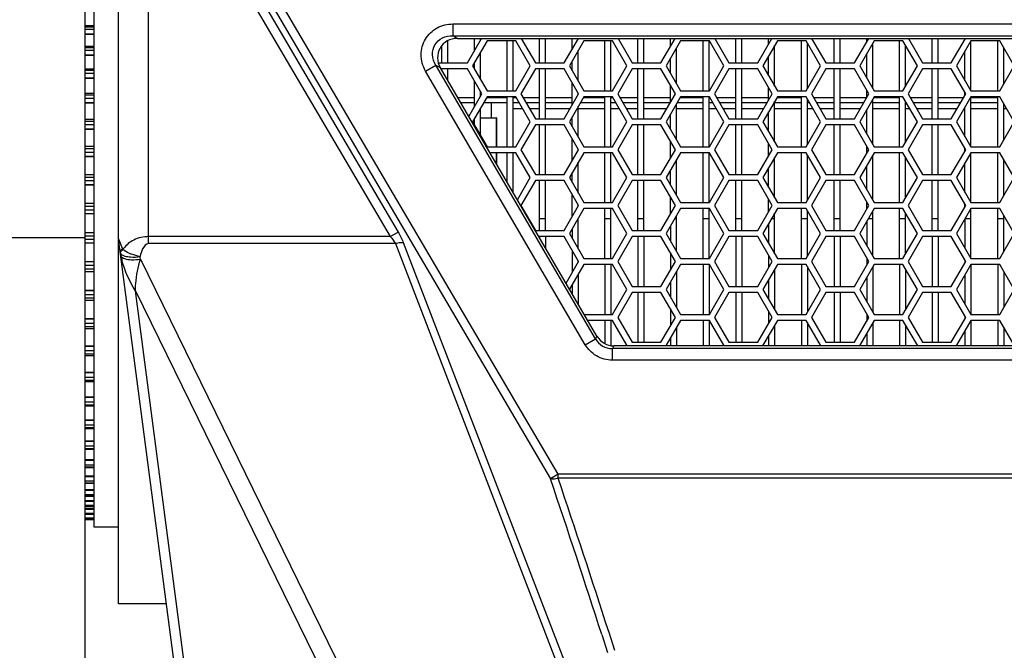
# Model space of a CAD drawing. Header units: millimetres. Extents: x 0 to 420, y 0 to 297.
# Tile 20 of 140: x 66 to 86, y 220 to 233. Entities that reach past the tile are written whole.
import ezdxf

# ---------------------------------------------------------------- set-up
doc = ezdxf.new("R2010")
doc.units = ezdxf.units.MM
doc.header["$LTSCALE"] = 23.1
doc.layers.get('0').update_dxf_attribs({"linetype": 'CONTINUOUS'})
doc.layers.add('02___PRT_ALL_AXES', color=7, linetype='CONTINUOUS')
doc.layers.add('DIM_PILOTEES', color=7, linetype='CONTINUOUS')
doc.styles.get("Standard").update_dxf_attribs({"font": 'txt', "width": 0.7})
doc.dimstyles.new('DIMSTYLE_1', dxfattribs={"dimtxt": 2.5, "dimasz": 3.5, "dimexe": 2, "dimexo": 0, "dimtad": 1, "dimdec": 0, "dimlfac": 5, "dimdsep": 46, "dimtxsty": 'Standard', "dimblk": '_FILLED', "dimblk1": '_FILLED', "dimblk2": '_FILLED', "dimcen": 0.09, "dimazin": 2, "dimtp": 0.8, "dimtm": 0.8, "dimtfac": 1, "dimtdec": 0, "dimtofl": 0, "dimtmove": 0, "dimatfit": 3, "dimldrblk": '_FILLED', "dimfxl": 0, "dimtolj": 1, "dimarcsym": 0})
doc.dimstyles.new('DIMSTYLE_2', dxfattribs={"dimtxt": 2.5, "dimasz": 3.5, "dimexe": 2, "dimexo": 0, "dimtad": 1, "dimlfac": 5, "dimdsep": 46, "dimtxsty": 'Standard', "dimblk": '_FILLED', "dimblk1": '_FILLED', "dimblk2": '_FILLED', "dimcen": 0.09, "dimazin": 2, "dimtp": 0.5, "dimtm": 0.5, "dimtfac": 1, "dimtofl": 0, "dimtmove": 0, "dimatfit": 3, "dimldrblk": '_FILLED', "dimfxl": 0, "dimtolj": 1, "dimarcsym": 0})

# ---------------------------------------------------------------- blocks, each defined once
blk = doc.blocks.new('_FILLED')
at = {"color": 0, "linetype": 'ByBlock'}
blk.add_solid([(0, 0), (-1, 0.1429), (-1, -0.1429)], dxfattribs=at)
blk = doc.blocks.new('*D1')
at = {"layer": 'DIM_PILOTEES', "color": 2, "linetype": 'Continuous'}
for p, q in [((64.544, 228.583), (64.544, 251.421)), ((153.284, 228.583), (153.284, 251.421)), ((64.544, 249.421), (108.914, 249.421)), ((153.284, 249.421), (108.914, 249.421))]:
    blk.add_line(p, q, dxfattribs=at)
at = {"layer": 'DIM_PILOTEES', "color": 2, "linetype": 'Continuous', "xscale": 3.5, "yscale": 3.5, "zscale": 3.5, "rotation": 180}
blk.add_blockref('_FILLED', (64.544, 249.421), dxfattribs=at)
at = {"layer": 'DIM_PILOTEES', "color": 2, "linetype": 'Continuous', "xscale": 3.5, "yscale": 3.5, "zscale": 3.5}
blk.add_blockref('_FILLED', (153.284, 249.421), dxfattribs=at)
at = {"layer": 'DIM_PILOTEES', "color": 2, "linetype": 'Continuous', "insert": (108.914, 252.546), "char_height": 2.5, "width": 8.83929, "attachment_point": 2, "line_spacing_factor": 0.9}
blk.add_mtext('{\\ftxt;\\W0.0001;\\H0.0001;\\~}{\\ftxt;\\W2.3571428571;\\H2.5; }{\\ftxt;\\W0.0001;\\H0.0001;\\~}', dxfattribs=at)
blk = doc.blocks.new('*D2')
at = {"layer": 'DIM_PILOTEES', "color": 2, "linetype": 'Continuous'}
for p, q in [((68.093, 239.421), (37.544, 239.421)), ((39.544, 239.421), (39.544, 204.071)), ((39.544, 168.721), (39.544, 204.071)), ((70.038, 168.721), (37.544, 168.721))]:
    blk.add_line(p, q, dxfattribs=at)
at = {"layer": 'DIM_PILOTEES', "color": 2, "linetype": 'Continuous', "xscale": 3.5, "yscale": 3.5, "zscale": 3.5}
for p, rotation in [((39.544, 239.421), 90), ((39.544, 168.721), 270)]:
    blk.add_blockref('_FILLED', p, dxfattribs=dict(at, rotation=rotation))
at = {"layer": 'DIM_PILOTEES', "color": 2, "linetype": 'Continuous', "insert": (36.419, 204.071), "char_height": 2.5, "width": 12.85714, "attachment_point": 2, "rotation": 90, "line_spacing_factor": 0.9}
blk.add_mtext('{\\ftxt;\\W0.0001;\\H0.0001;\\~}{\\ftxt;\\W3.4285714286;\\H2.5; }{\\ftxt;\\W0.0001;\\H0.0001;\\~}', dxfattribs=at)
blk = doc.blocks.new('*D3')
at = {"layer": 'DIM_PILOTEES', "color": 2, "linetype": 'Continuous'}
for p, q in [((68.093, 239.421), (42.544, 239.421)), ((44.544, 239.421), (44.544, 205.201)), ((44.544, 170.981), (44.544, 205.201)), ((65.765, 170.981), (42.544, 170.981))]:
    blk.add_line(p, q, dxfattribs=at)
at = {"layer": 'DIM_PILOTEES', "color": 2, "linetype": 'Continuous', "xscale": 3.5, "yscale": 3.5, "zscale": 3.5}
for p, rotation in [((44.544, 239.421), 90), ((44.544, 170.981), 270)]:
    blk.add_blockref('_FILLED', p, dxfattribs=dict(at, rotation=rotation))
at = {"layer": 'DIM_PILOTEES', "color": 2, "linetype": 'Continuous', "insert": (41.419, 205.201), "char_height": 2.5, "width": 13.66071, "attachment_point": 2, "rotation": 90, "line_spacing_factor": 0.9}
blk.add_mtext('{\\ftxt;\\W0.0001;\\H0.0001;\\~}{\\ftxt;\\W3.6428571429;\\H2.5; }{\\ftxt;\\W0.0001;\\H0.0001;\\~}', dxfattribs=at)
blk = doc.blocks.new('*D4')
at = {"layer": 'DIM_PILOTEES', "color": 2, "linetype": 'Continuous'}
for p, q in [((64.644, 235.181), (47.544, 235.181)), ((49.544, 235.181), (49.544, 203.081)), ((49.544, 170.981), (49.544, 203.081)), ((66.488, 170.981), (47.544, 170.981))]:
    blk.add_line(p, q, dxfattribs=at)
at = {"layer": 'DIM_PILOTEES', "color": 2, "linetype": 'Continuous', "xscale": 3.5, "yscale": 3.5, "zscale": 3.5}
for p, rotation in [((49.544, 235.181), 90), ((49.544, 170.981), 270)]:
    blk.add_blockref('_FILLED', p, dxfattribs=dict(at, rotation=rotation))
at = {"layer": 'DIM_PILOTEES', "color": 2, "linetype": 'Continuous', "insert": (46.419, 203.081), "char_height": 2.5, "width": 7.76786, "attachment_point": 2, "rotation": 90, "line_spacing_factor": 0.9}
blk.add_mtext('{\\ftxt;\\W0.0001;\\H0.0001;\\~}{\\ftxt;\\W2.0714285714;\\H2.5; }{\\ftxt;\\W0.0001;\\H0.0001;\\~}', dxfattribs=at)

msp = doc.modelspace()

# ---------------------------------------------------------------- linework, layer by layer
at = {"color": 7, "linetype": 'Continuous'}
for p, q in [((68.2641, 221.2409), (68.2641, 235.5805)), ((68.8641, 228.458), (68.8641, 235.3805)), ((69.7199, 235.3805), (73.7092, 228.5987)), ((69.9302, 235.3805), (73.8655, 228.6906)), ((70.0758, 235.3805), (76.9191, 223.7469)), ((77.0753, 223.8388), (70.2861, 235.3805)), ((67.5841, 235.1805), (67.5841, 189.6898)), ((67.7641, 232.8233), (67.5841, 232.8233)), ((67.5841, 232.8062), (67.7641, 232.8062)), ((67.5841, 232.7582), (67.7641, 232.7582)), ((74.9606, 232.8605), (74.9606, 232.6258)), ((74.9606, 232.8605), (142.8676, 232.8605)), ((67.5841, 232.6641), (67.7641, 232.6641)), ((67.5841, 232.6558), (67.7641, 232.6558)), ((74.8521, 232.5182), (74.8521, 232.0805)), ((75.0536, 232.5724), (74.9606, 232.6258)), ((74.9606, 232.6258), (142.8676, 232.6258)), ((75.0536, 232.5724), (142.7746, 232.5724)), ((75.2546, 232.0805), (75.5385, 232.5724)), ((75.6472, 232.5205), (75.3585, 232.0205)), ((75.3881, 232.5724), (75.3881, 232.3118)), ((75.5081, 232.5724), (75.5081, 232.5196)), ((76.2245, 232.5205), (75.6472, 232.5205)), ((76.0441, 232.5205), (76.0441, 231.5205)), ((76.1641, 232.5205), (76.1641, 231.5205)), ((76.5132, 232.0205), (76.2245, 232.5205)), ((76.3332, 232.5724), (76.6171, 232.0805)), ((76.7001, 232.0805), (76.7001, 232.5724)), ((76.8201, 232.0805), (76.8201, 232.5724)), ((77.1945, 232.0805), (77.4784, 232.5724)), ((77.5871, 232.5205), (77.2984, 232.0205)), ((77.3561, 232.3605), (77.3561, 232.5724)), ((78.1644, 232.5205), (77.5871, 232.5205)), ((78.0121, 231.5205), (78.0121, 232.5205)), ((78.1321, 231.5205), (78.1321, 232.5205)), ((78.4531, 232.0205), (78.1644, 232.5205)), ((78.2731, 232.5724), (78.557, 232.0805)), ((78.6681, 232.0805), (78.6681, 232.5724)), ((78.7881, 232.0805), (78.7881, 232.5724)), ((79.1344, 232.0805), (79.4183, 232.5724)), ((79.527, 232.5205), (79.2383, 232.0205)), ((79.3241, 232.4092), (79.3241, 232.5724)), ((80.1043, 232.5205), (79.527, 232.5205)), ((79.9801, 231.5205), (79.9801, 232.5205)), ((80.1001, 231.5205), (80.1001, 232.5205)), ((80.393, 232.0205), (80.1043, 232.5205)), ((80.213, 232.5724), (80.4969, 232.0805)), ((80.6361, 232.0805), (80.6361, 232.5724)), ((80.7561, 232.0805), (80.7561, 232.5724)), ((81.0743, 232.0805), (81.3582, 232.5724)), ((81.4669, 232.5205), (81.1782, 232.0205)), ((81.2921, 232.4578), (81.2921, 232.5724)), ((82.0442, 232.5205), (81.4669, 232.5205)), ((81.9481, 231.5205), (81.9481, 232.5205)), ((82.3329, 232.0205), (82.0442, 232.5205)), ((82.1529, 232.5724), (82.4368, 232.0805)), ((82.6041, 232.0805), (82.6041, 232.5724)), ((82.7241, 232.0805), (82.7241, 232.5724)), ((83.0142, 232.0805), (83.2981, 232.5724)), ((83.4068, 232.5205), (83.1181, 232.0205)), ((83.2601, 232.5065), (83.2601, 232.5724)), ((83.9841, 232.5205), (83.4068, 232.5205)), ((83.9161, 231.5205), (83.9161, 232.5205)), ((84.2728, 232.0205), (83.9841, 232.5205)), ((84.0928, 232.5724), (84.3767, 232.0805)), ((84.5721, 232.0805), (84.5721, 232.5724)), ((84.6921, 232.0805), (84.6921, 232.5724)), ((84.9541, 232.0805), (85.238, 232.5724)), ((85.3467, 232.5205), (85.058, 232.0205)), ((85.2281, 232.5552), (85.2281, 232.5724)), ((85.924, 232.5205), (85.3467, 232.5205)), ((85.3481, 231.5205), (85.3481, 232.5205)), ((85.8841, 231.5205), (85.8841, 232.5205)), ((86.2127, 232.0205), (85.924, 232.5205)), ((67.5841, 232.4125), (67.7641, 232.4125)), ((67.5841, 232.3903), (67.7641, 232.3903)), ((67.5841, 232.3371), (67.7641, 232.3371)), ((74.7321, 232.4112), (74.7321, 232.0805)), ((77.4761, 231.7128), (77.4761, 232.3283)), ((79.4441, 231.6641), (79.4441, 232.377)), ((81.4121, 231.6154), (81.4121, 232.4257)), ((82.0681, 231.5619), (82.0681, 232.4792)), ((83.3801, 231.5667), (83.3801, 232.4744)), ((84.0361, 231.6106), (84.0361, 232.4305)), ((85.2281, 231.7259), (85.2281, 232.3152)), ((86.0041, 231.6593), (86.0041, 232.3818)), ((67.5841, 232.2429), (67.7641, 232.2429)), ((67.5841, 232.2353), (67.7641, 232.2353)), ((74.6698, 232.0934), (74.6772, 232.0805)), ((75.5081, 232.2796), (75.5081, 231.7614)), ((77.3561, 231.9206), (77.3561, 232.1205)), ((79.3241, 231.8719), (79.3241, 232.1692)), ((81.2921, 231.8232), (81.2921, 232.2178)), ((83.2601, 231.7746), (83.2601, 232.2665)), ((67.5841, 231.9605), (67.7641, 231.9605)), ((67.5841, 231.9328), (67.7641, 231.9328)), ((74.4176, 231.915), (74.6203, 232.0333)), ((77.6173, 226.4323), (74.4176, 231.915)), ((77.82, 226.5506), (74.6203, 232.0333)), ((74.6203, 232.0333), (74.7134, 231.9799)), ((74.6772, 232.0805), (75.2546, 232.0805)), ((77.8507, 226.6041), (74.7134, 231.9799)), ((75.2546, 231.9605), (74.7247, 231.9605)), ((74.7321, 231.9605), (74.7321, 231.9479)), ((74.8521, 231.9605), (74.8521, 231.7422)), ((75.5433, 231.4605), (75.2546, 231.9605)), ((75.3585, 232.0205), (75.6472, 231.5205)), ((75.3881, 232.0718), (75.3881, 231.9693)), ((76.2245, 231.5205), (76.5132, 232.0205)), ((76.6171, 231.9605), (76.3285, 231.4605)), ((76.6171, 232.0805), (77.1945, 232.0805)), ((77.1945, 231.9605), (76.6171, 231.9605)), ((76.7001, 230.9605), (76.7001, 231.9605)), ((76.8201, 230.9605), (76.8201, 231.9605)), ((77.4832, 231.4605), (77.1945, 231.9605)), ((77.2984, 232.0205), (77.5871, 231.5205)), ((78.1644, 231.5205), (78.4531, 232.0205)), ((78.557, 231.9605), (78.2683, 231.4605)), ((78.557, 232.0805), (79.1344, 232.0805)), ((79.1344, 231.9605), (78.557, 231.9605)), ((78.6681, 230.9605), (78.6681, 231.9605)), ((78.7881, 230.9605), (78.7881, 231.9605)), ((79.423, 231.4605), (79.1344, 231.9605)), ((79.2383, 232.0205), (79.527, 231.5205)), ((80.1043, 231.5205), (80.393, 232.0205)), ((80.4969, 231.9605), (80.2082, 231.4605)), ((80.4969, 232.0805), (81.0743, 232.0805)), ((81.0743, 231.9605), (80.4969, 231.9605)), ((80.6361, 230.9605), (80.6361, 231.9605)), ((80.7561, 230.9605), (80.7561, 231.9605)), ((81.3629, 231.4605), (81.0743, 231.9605)), ((81.1782, 232.0205), (81.4669, 231.5205)), ((82.0442, 231.5205), (82.3329, 232.0205)), ((82.4368, 231.9605), (82.1481, 231.4605)), ((82.4368, 232.0805), (83.0142, 232.0805)), ((83.0142, 231.9605), (82.4368, 231.9605)), ((82.6041, 230.9605), (82.6041, 231.9605)), ((82.7241, 230.9605), (82.7241, 231.9605)), ((83.3028, 231.4605), (83.0142, 231.9605)), ((83.1181, 232.0205), (83.4068, 231.5205)), ((83.9841, 231.5205), (84.2728, 232.0205)), ((84.3767, 231.9605), (84.088, 231.4605)), ((84.3767, 232.0805), (84.9541, 232.0805)), ((84.9541, 231.9605), (84.3767, 231.9605)), ((84.5721, 230.9605), (84.5721, 231.9605)), ((84.6921, 230.9605), (84.6921, 231.9605)), ((85.2427, 231.4605), (84.9541, 231.9605)), ((85.058, 232.0205), (85.3467, 231.5205)), ((85.924, 231.5205), (86.2127, 232.0205)), ((67.5841, 231.8748), (67.7641, 231.8748)), ((67.5841, 231.7815), (67.7641, 231.7815)), ((67.5841, 231.7748), (67.7641, 231.7748)), ((75.3881, 231.7293), (75.3881, 231.1918)), ((75.5081, 231.5214), (75.5081, 231.3996)), ((75.6472, 231.5205), (76.2245, 231.5205)), ((77.3561, 231.2405), (77.3561, 231.6806)), ((77.5871, 231.5205), (78.1644, 231.5205)), ((79.3241, 231.2892), (79.3241, 231.6319)), ((79.527, 231.5205), (80.1043, 231.5205)), ((81.2921, 231.3378), (81.2921, 231.5832)), ((81.4669, 231.5205), (82.0442, 231.5205)), ((83.2601, 231.3865), (83.2601, 231.5346)), ((83.4068, 231.5205), (83.9841, 231.5205)), ((85.3467, 231.5205), (85.924, 231.5205)), ((67.5841, 231.4721), (67.7641, 231.4721)), ((67.5841, 231.4385), (67.7641, 231.4385)), ((67.5841, 231.3765), (67.7641, 231.3765)), ((75.3881, 231.3805), (75.0632, 231.3805)), ((75.2813, 231.0068), (75.5433, 231.4605)), ((75.6472, 231.4005), (75.3585, 230.9005)), ((76.0441, 231.3805), (75.6356, 231.3805)), ((76.2245, 231.4005), (75.6472, 231.4005)), ((76.0441, 231.4005), (76.0441, 230.4005)), ((76.1641, 231.4005), (76.1641, 230.4005)), ((76.2361, 231.3805), (76.1641, 231.3805)), ((76.5132, 230.9005), (76.2245, 231.4005)), ((76.3285, 231.4605), (76.6171, 230.9605)), ((76.7001, 231.3805), (76.3746, 231.3805)), ((77.3561, 231.3805), (76.8201, 231.3805)), ((77.1945, 230.9605), (77.4832, 231.4605)), ((77.5871, 231.4005), (77.2984, 230.9005)), ((77.4761, 231.4483), (77.4761, 231.4728)), ((78.0121, 231.3805), (77.5755, 231.3805)), ((78.1644, 231.4005), (77.5871, 231.4005)), ((78.0121, 230.4005), (78.0121, 231.4005)), ((78.1321, 230.4005), (78.1321, 231.4005)), ((78.176, 231.3805), (78.1321, 231.3805)), ((78.4531, 230.9005), (78.1644, 231.4005)), ((78.2683, 231.4605), (78.557, 230.9605)), ((78.6681, 231.3805), (78.3145, 231.3805)), ((79.3241, 231.3805), (78.7881, 231.3805)), ((79.1344, 230.9605), (79.423, 231.4605)), ((79.527, 231.4005), (79.2383, 230.9005)), ((79.9801, 231.3805), (79.5154, 231.3805)), ((80.1043, 231.4005), (79.527, 231.4005)), ((79.9801, 230.4005), (79.9801, 231.4005)), ((80.1001, 230.4005), (80.1001, 231.4005)), ((80.1159, 231.3805), (80.1001, 231.3805)), ((80.393, 230.9005), (80.1043, 231.4005)), ((80.2082, 231.4605), (80.4969, 230.9605)), ((80.6361, 231.3805), (80.2544, 231.3805)), ((81.2921, 231.3805), (80.7561, 231.3805)), ((81.0743, 230.9605), (81.3629, 231.4605)), ((81.4669, 231.4005), (81.1782, 230.9005)), ((81.4121, 230.4954), (81.4121, 231.3057)), ((81.9481, 231.3805), (81.4553, 231.3805)), ((82.0442, 231.4005), (81.4669, 231.4005)), ((81.9481, 230.4005), (81.9481, 231.4005)), ((82.3329, 230.9005), (82.0442, 231.4005)), ((82.0681, 230.4419), (82.0681, 231.3592)), ((82.1481, 231.4605), (82.4368, 230.9605)), ((82.6041, 231.3805), (82.1943, 231.3805)), ((83.2567, 231.3805), (82.7241, 231.3805)), ((83.0142, 230.9605), (83.3028, 231.4605)), ((83.4068, 231.4005), (83.1181, 230.9005)), ((83.3801, 230.4467), (83.3801, 231.3544)), ((83.9161, 231.3805), (83.3952, 231.3805)), ((83.9841, 231.4005), (83.4068, 231.4005)), ((83.9161, 230.4005), (83.9161, 231.4005)), ((84.2728, 230.9005), (83.9841, 231.4005)), ((84.0361, 230.4906), (84.0361, 231.3105)), ((84.088, 231.4605), (84.3767, 230.9605)), ((84.5721, 231.3805), (84.1342, 231.3805)), ((85.1966, 231.3805), (84.6921, 231.3805)), ((84.9541, 230.9605), (85.2427, 231.4605)), ((85.3467, 231.4005), (85.058, 230.9005)), ((85.2281, 231.4352), (85.2281, 231.4859)), ((85.924, 231.4005), (85.3467, 231.4005)), ((85.8841, 231.3805), (85.3467, 231.3805)), ((85.3481, 230.4005), (85.3481, 231.4005)), ((85.8841, 230.4005), (85.8841, 231.4005)), ((86.2127, 230.9005), (85.924, 231.4005)), ((67.5841, 231.2851), (67.7641, 231.2851)), ((67.5841, 231.2793), (67.7641, 231.2793)), ((75.3881, 231.2805), (75.1215, 231.2805)), ((75.5081, 231.1596), (75.5081, 230.6414)), ((76.0441, 231.2805), (75.5779, 231.2805)), ((75.7341, 230.9805), (75.7341, 231.2805)), ((76.2938, 231.2805), (76.1641, 231.2805)), ((76.3631, 231.1605), (76.1641, 231.1605)), ((76.7001, 231.2805), (76.4324, 231.2805)), ((76.7001, 231.1605), (76.5017, 231.1605)), ((77.3561, 231.2805), (76.8201, 231.2805)), ((77.3099, 231.1605), (76.8201, 231.1605)), ((77.4761, 230.5928), (77.4761, 231.2083)), ((78.0121, 231.1605), (77.4761, 231.1605)), ((78.0121, 231.2805), (77.5178, 231.2805)), ((78.2337, 231.2805), (78.1321, 231.2805)), ((78.303, 231.1605), (78.1321, 231.1605)), ((78.6681, 231.2805), (78.3723, 231.2805)), ((78.6681, 231.1605), (78.4416, 231.1605)), ((79.3191, 231.2805), (78.7881, 231.2805)), ((79.2498, 231.1605), (78.7881, 231.1605)), ((79.4441, 230.5441), (79.4441, 231.257)), ((79.9801, 231.1605), (79.4441, 231.1605)), ((79.9801, 231.2805), (79.4577, 231.2805)), ((80.1736, 231.2805), (80.1001, 231.2805)), ((80.2429, 231.1605), (80.1001, 231.1605)), ((80.6361, 231.2805), (80.3122, 231.2805)), ((80.6361, 231.1605), (80.3815, 231.1605)), ((81.259, 231.2805), (80.7561, 231.2805)), ((81.1897, 231.1605), (80.7561, 231.1605)), ((81.9481, 231.2805), (81.4121, 231.2805)), ((81.9481, 231.1605), (81.4121, 231.1605)), ((82.1135, 231.2805), (82.0681, 231.2805)), ((82.1828, 231.1605), (82.0681, 231.1605)), ((82.6041, 231.2805), (82.2521, 231.2805)), ((82.6041, 231.1605), (82.3213, 231.1605)), ((83.1989, 231.2805), (82.7241, 231.2805)), ((83.1296, 231.1605), (82.7241, 231.1605)), ((83.2601, 230.6546), (83.2601, 231.1465)), ((83.9161, 231.2805), (83.3801, 231.2805)), ((83.9161, 231.1605), (83.3801, 231.1605)), ((84.0534, 231.2805), (84.0361, 231.2805)), ((84.1227, 231.1605), (84.0361, 231.1605)), ((84.5721, 231.2805), (84.192, 231.2805)), ((84.5721, 231.1605), (84.2612, 231.1605)), ((85.1388, 231.2805), (84.6921, 231.2805)), ((85.0695, 231.1605), (84.6921, 231.1605)), ((85.2281, 231.1605), (85.2081, 231.1605)), ((85.2281, 230.6059), (85.2281, 231.1952)), ((85.8841, 231.2805), (85.3481, 231.2805)), ((85.8841, 231.1605), (85.3481, 231.1605)), ((86.0041, 230.5393), (86.0041, 231.2618)), ((86.0626, 231.1605), (86.0041, 231.1605)), ((67.5841, 230.9529), (67.7641, 230.9529)), ((67.5841, 230.9129), (67.7641, 230.9129)), ((75.3881, 230.9518), (75.3881, 230.8493)), ((75.5081, 230.9805), (75.8322, 230.9805)), ((76.6171, 230.9605), (77.1945, 230.9605)), ((77.3561, 230.8006), (77.3561, 231.0005)), ((78.557, 230.9605), (79.1344, 230.9605)), ((79.3241, 230.7519), (79.3241, 231.0492)), ((80.4969, 230.9605), (81.0743, 230.9605)), ((81.2921, 230.7032), (81.2921, 231.0978)), ((82.4368, 230.9605), (83.0142, 230.9605)), ((84.3767, 230.9605), (84.9541, 230.9605)), ((67.5841, 230.8475), (67.7641, 230.8475)), ((67.5841, 230.759), (67.7641, 230.759)), ((67.5841, 230.7542), (67.7641, 230.7542)), ((75.3585, 230.9005), (75.6472, 230.4005)), ((76.2245, 230.4005), (76.5132, 230.9005)), ((76.6171, 230.8405), (76.3285, 230.3405)), ((77.1945, 230.8405), (76.6171, 230.8405)), ((76.7001, 229.8405), (76.7001, 230.8405)), ((76.8201, 229.8405), (76.8201, 230.8405)), ((77.4832, 230.3405), (77.1945, 230.8405)), ((77.2984, 230.9005), (77.5871, 230.4005)), ((78.1644, 230.4005), (78.4531, 230.9005)), ((78.557, 230.8405), (78.2683, 230.3405)), ((79.1344, 230.8405), (78.557, 230.8405)), ((78.6681, 229.8405), (78.6681, 230.8405)), ((78.7881, 229.8405), (78.7881, 230.8405)), ((79.423, 230.3405), (79.1344, 230.8405)), ((79.2383, 230.9005), (79.527, 230.4005)), ((80.1043, 230.4005), (80.393, 230.9005)), ((80.4969, 230.8405), (80.2082, 230.3405)), ((81.0743, 230.8405), (80.4969, 230.8405)), ((80.6361, 229.8405), (80.6361, 230.8405)), ((80.7561, 229.8405), (80.7561, 230.8405)), ((81.3629, 230.3405), (81.0743, 230.8405)), ((81.1782, 230.9005), (81.4669, 230.4005)), ((82.0442, 230.4005), (82.3329, 230.9005)), ((82.4368, 230.8405), (82.1481, 230.3405)), ((83.0142, 230.8405), (82.4368, 230.8405)), ((82.6041, 229.8405), (82.6041, 230.8405)), ((82.7241, 229.8405), (82.7241, 230.8405)), ((83.3028, 230.3405), (83.0142, 230.8405)), ((83.1181, 230.9005), (83.4068, 230.4005)), ((83.9841, 230.4005), (84.2728, 230.9005)), ((84.3767, 230.8405), (84.088, 230.3405)), ((84.9541, 230.8405), (84.3767, 230.8405)), ((84.5721, 229.8405), (84.5721, 230.8405)), ((84.6921, 229.8405), (84.6921, 230.8405)), ((85.2427, 230.3405), (84.9541, 230.8405)), ((85.058, 230.9005), (85.3467, 230.4005)), ((85.924, 230.4005), (86.2127, 230.9005)), ((77.3561, 230.1205), (77.3561, 230.5606)), ((79.3241, 230.1692), (79.3241, 230.5119)), ((67.5841, 230.4083), (67.7641, 230.4083)), ((67.5841, 230.3618), (67.7641, 230.3618)), ((75.6472, 230.4005), (76.2245, 230.4005)), ((76.3285, 230.3405), (76.6171, 229.8405)), ((77.1945, 229.8405), (77.4832, 230.3405)), ((77.4761, 230.3283), (77.4761, 230.3528)), ((77.5871, 230.4005), (78.1644, 230.4005)), ((78.2683, 230.3405), (78.557, 229.8405)), ((79.1344, 229.8405), (79.423, 230.3405)), ((79.527, 230.4005), (80.1043, 230.4005)), ((80.2082, 230.3405), (80.4969, 229.8405)), ((81.0743, 229.8405), (81.3629, 230.3405)), ((81.2921, 230.2178), (81.2921, 230.4632)), ((81.4669, 230.4005), (82.0442, 230.4005)), ((82.1481, 230.3405), (82.4368, 229.8405)), ((83.0142, 229.8405), (83.3028, 230.3405)), ((83.2601, 230.2665), (83.2601, 230.4146)), ((83.4068, 230.4005), (83.9841, 230.4005)), ((84.088, 230.3405), (84.3767, 229.8405)), ((84.9541, 229.8405), (85.2427, 230.3405)), ((85.2281, 230.3152), (85.2281, 230.3659)), ((85.3467, 230.4005), (85.924, 230.4005)), ((67.5841, 230.2936), (67.7641, 230.2936)), ((67.5841, 230.2091), (67.7641, 230.2091)), ((67.5841, 230.2053), (67.7641, 230.2053)), ((76.2245, 230.2805), (75.7051, 230.2805)), ((76.0441, 230.2805), (76.0441, 229.6997)), ((76.1641, 230.2805), (76.1641, 229.4941)), ((76.5132, 229.7805), (76.2245, 230.2805)), ((77.5871, 230.2805), (77.2984, 229.7805)), ((78.1644, 230.2805), (77.5871, 230.2805)), ((78.0121, 229.2805), (78.0121, 230.2805)), ((78.1321, 229.2805), (78.1321, 230.2805)), ((78.4531, 229.7805), (78.1644, 230.2805)), ((79.527, 230.2805), (79.2383, 229.7805)), ((79.4441, 229.4241), (79.4441, 230.137)), ((80.1043, 230.2805), (79.527, 230.2805)), ((79.9801, 229.2805), (79.9801, 230.2805)), ((80.1001, 229.2805), (80.1001, 230.2805)), ((80.393, 229.7805), (80.1043, 230.2805)), ((81.4669, 230.2805), (81.1782, 229.7805)), ((81.4121, 229.3754), (81.4121, 230.1857)), ((82.0442, 230.2805), (81.4669, 230.2805)), ((81.9481, 229.2805), (81.9481, 230.2805)), ((82.3329, 229.7805), (82.0442, 230.2805)), ((82.0681, 229.3219), (82.0681, 230.2392)), ((83.4068, 230.2805), (83.1181, 229.7805)), ((83.3801, 229.3267), (83.3801, 230.2344)), ((83.9841, 230.2805), (83.4068, 230.2805)), ((83.9161, 229.2805), (83.9161, 230.2805)), ((84.2728, 229.7805), (83.9841, 230.2805)), ((84.0361, 229.3706), (84.0361, 230.1905)), ((85.3467, 230.2805), (85.058, 229.7805)), ((85.924, 230.2805), (85.3467, 230.2805)), ((85.3481, 229.2805), (85.3481, 230.2805)), ((85.8841, 229.2805), (85.8841, 230.2805)), ((86.2127, 229.7805), (85.924, 230.2805)), ((86.0041, 229.4193), (86.0041, 230.1418)), ((77.4761, 229.4728), (77.4761, 230.0883)), ((79.3241, 229.6319), (79.3241, 229.9292)), ((81.2921, 229.5832), (81.2921, 229.9778)), ((83.2601, 229.5346), (83.2601, 230.0265)), ((85.2281, 229.4859), (85.2281, 230.0752)), ((67.5841, 229.8445), (67.7641, 229.8445)), ((67.5841, 229.7911), (67.7641, 229.7911)), ((76.2565, 229.3358), (76.5132, 229.7805)), ((76.6171, 229.8405), (77.1945, 229.8405)), ((77.2984, 229.7805), (77.5871, 229.2805)), ((77.3561, 229.6806), (77.3561, 229.8805)), ((78.1644, 229.2805), (78.4531, 229.7805)), ((78.557, 229.8405), (79.1344, 229.8405)), ((79.2383, 229.7805), (79.527, 229.2805)), ((80.1043, 229.2805), (80.393, 229.7805)), ((80.4969, 229.8405), (81.0743, 229.8405)), ((81.1782, 229.7805), (81.4669, 229.2805)), ((82.0442, 229.2805), (82.3329, 229.7805)), ((82.4368, 229.8405), (83.0142, 229.8405)), ((83.1181, 229.7805), (83.4068, 229.2805)), ((83.9841, 229.2805), (84.2728, 229.7805)), ((84.3767, 229.8405), (84.9541, 229.8405)), ((85.058, 229.7805), (85.3467, 229.2805)), ((85.924, 229.2805), (86.2127, 229.7805)), ((67.5841, 229.721), (67.7641, 229.721)), ((67.5841, 229.6413), (67.7641, 229.6413)), ((67.5841, 229.6387), (67.7641, 229.6387)), ((76.6171, 229.7205), (76.3285, 229.2205)), ((77.1945, 229.7205), (76.6171, 229.7205)), ((76.7001, 228.7205), (76.7001, 229.7205)), ((76.8201, 228.7205), (76.8201, 229.7205)), ((77.4832, 229.2205), (77.1945, 229.7205)), ((78.557, 229.7205), (78.2683, 229.2205)), ((79.1344, 229.7205), (78.557, 229.7205)), ((78.6681, 228.7205), (78.6681, 229.7205)), ((78.7881, 228.7205), (78.7881, 229.7205)), ((79.423, 229.2205), (79.1344, 229.7205)), ((80.4969, 229.7205), (80.2082, 229.2205)), ((81.0743, 229.7205), (80.4969, 229.7205)), ((80.6361, 228.7205), (80.6361, 229.7205)), ((80.7561, 228.7205), (80.7561, 229.7205)), ((81.3629, 229.2205), (81.0743, 229.7205)), ((82.4368, 229.7205), (82.1481, 229.2205)), ((83.0142, 229.7205), (82.4368, 229.7205)), ((82.6041, 228.7205), (82.6041, 229.7205)), ((82.7241, 228.7205), (82.7241, 229.7205)), ((83.3028, 229.2205), (83.0142, 229.7205)), ((84.3767, 229.7205), (84.088, 229.2205)), ((84.9541, 229.7205), (84.3767, 229.7205)), ((84.5721, 228.7205), (84.5721, 229.7205)), ((84.6921, 228.7205), (84.6921, 229.7205)), ((85.2427, 229.2205), (84.9541, 229.7205)), ((77.3561, 229.0005), (77.3561, 229.4406)), ((79.3241, 229.0492), (79.3241, 229.3919)), ((81.2921, 229.0978), (81.2921, 229.3432)), ((67.5841, 229.2676), (67.7641, 229.2676)), ((67.5841, 229.2072), (67.7641, 229.2072)), ((67.5841, 229.1359), (67.7641, 229.1359)), ((76.3285, 229.2205), (76.6171, 228.7205)), ((77.1945, 228.7205), (77.4832, 229.2205)), ((77.5871, 229.1605), (77.2984, 228.6605)), ((77.4761, 229.2083), (77.4761, 229.2328)), ((77.5871, 229.2805), (78.1644, 229.2805)), ((78.1644, 229.1605), (77.5871, 229.1605)), ((78.0121, 228.1605), (78.0121, 229.1605)), ((78.1321, 228.1605), (78.1321, 229.1605)), ((78.4531, 228.6605), (78.1644, 229.1605)), ((78.2683, 229.2205), (78.557, 228.7205)), ((79.1344, 228.7205), (79.423, 229.2205)), ((79.527, 229.1605), (79.2383, 228.6605)), ((79.527, 229.2805), (80.1043, 229.2805)), ((80.1043, 229.1605), (79.527, 229.1605)), ((79.9801, 228.1605), (79.9801, 229.1605)), ((80.1001, 228.1605), (80.1001, 229.1605)), ((80.393, 228.6605), (80.1043, 229.1605)), ((80.2082, 229.2205), (80.4969, 228.7205)), ((81.0743, 228.7205), (81.3629, 229.2205)), ((81.4669, 229.1605), (81.1782, 228.6605)), ((81.4669, 229.2805), (82.0442, 229.2805)), ((82.0442, 229.1605), (81.4669, 229.1605)), ((81.9481, 228.1605), (81.9481, 229.1605)), ((82.3329, 228.6605), (82.0442, 229.1605)), ((82.1481, 229.2205), (82.4368, 228.7205)), ((83.0142, 228.7205), (83.3028, 229.2205)), ((83.4068, 229.1605), (83.1181, 228.6605)), ((83.2601, 229.1465), (83.2601, 229.2946)), ((83.4068, 229.2805), (83.9841, 229.2805)), ((83.9841, 229.1605), (83.4068, 229.1605)), ((83.9161, 228.1605), (83.9161, 229.1605)), ((84.2728, 228.6605), (83.9841, 229.1605)), ((84.088, 229.2205), (84.3767, 228.7205)), ((84.9541, 228.7205), (85.2427, 229.2205)), ((85.3467, 229.1605), (85.058, 228.6605)), ((85.2281, 229.1952), (85.2281, 229.2459)), ((85.3467, 229.2805), (85.924, 229.2805)), ((85.924, 229.1605), (85.3467, 229.1605)), ((85.3481, 228.1605), (85.3481, 229.1605)), ((85.8841, 228.1605), (85.8841, 229.1605)), ((86.2127, 228.6605), (85.924, 229.1605)), ((67.5841, 229.0619), (67.7641, 229.0619)), ((67.5841, 229.0604), (67.7641, 229.0604)), ((76.7001, 228.9605), (76.8201, 228.9605)), ((77.4716, 228.9605), (77.4761, 228.9605)), ((77.4761, 228.3528), (77.4761, 228.9683)), ((78.0121, 228.9605), (78.1321, 228.9605)), ((78.6681, 228.9605), (78.7881, 228.9605)), ((79.4115, 228.9605), (79.4441, 228.9605)), ((79.4441, 228.3041), (79.4441, 229.017)), ((79.9801, 228.9605), (80.1001, 228.9605)), ((80.6361, 228.9605), (80.7561, 228.9605)), ((81.3514, 228.9605), (81.4121, 228.9605)), ((81.4121, 228.2554), (81.4121, 229.0657)), ((81.9481, 228.9605), (82.0681, 228.9605)), ((82.0681, 228.2019), (82.0681, 229.1192)), ((82.6041, 228.9605), (82.7241, 228.9605)), ((83.2913, 228.9605), (83.3801, 228.9605)), ((83.3801, 228.2067), (83.3801, 229.1144)), ((83.9161, 228.9605), (84.0361, 228.9605)), ((84.0361, 228.2506), (84.0361, 229.0705)), ((84.5721, 228.9605), (84.6921, 228.9605)), ((85.2281, 228.9552), (85.2281, 228.3659)), ((85.2312, 228.9605), (85.3481, 228.9605)), ((85.8841, 228.9605), (86.0041, 228.9605)), ((86.0041, 228.2993), (86.0041, 229.0218)), ((77.3561, 228.7605), (77.3561, 228.5606)), ((79.3241, 228.8092), (79.3241, 228.5119)), ((81.2921, 228.8578), (81.2921, 228.4632)), ((83.2601, 228.9065), (83.2601, 228.4146)), ((64.6441, 228.5805), (67.5841, 228.5805)), ((67.5841, 228.6842), (67.7641, 228.6842)), ((67.5841, 228.6839), (67.7641, 228.6839)), ((67.5841, 228.6164), (67.7641, 228.6164)), ((67.5841, 228.5447), (67.7641, 228.5447)), ((68.2641, 228.5523), (68.2643, 228.5519)), ((68.2641, 228.5523), (68.2643, 228.5518)), ((68.2643, 228.5519), (68.3363, 228.3694)), ((68.2643, 228.5518), (68.3363, 228.3694)), ((73.7092, 228.5987), (68.8641, 228.5987)), ((73.7092, 228.5987), (73.8655, 228.6906)), ((76.6171, 228.7205), (77.1945, 228.7205)), ((77.1945, 228.6005), (76.6856, 228.6005)), ((76.7001, 228.6005), (76.7001, 228.5757)), ((76.8201, 228.6005), (76.8201, 228.37)), ((77.4832, 228.1005), (77.1945, 228.6005)), ((77.2984, 228.6605), (77.5871, 228.1605)), ((78.1644, 228.1605), (78.4531, 228.6605)), ((78.557, 228.6005), (78.2683, 228.1005)), ((78.557, 228.7205), (79.1344, 228.7205)), ((79.1344, 228.6005), (78.557, 228.6005)), ((78.6681, 228.6005), (78.6681, 227.6005)), ((78.7881, 228.6005), (78.7881, 227.6005)), ((79.423, 228.1005), (79.1344, 228.6005)), ((79.2383, 228.6605), (79.527, 228.1605)), ((80.1043, 228.1605), (80.393, 228.6605)), ((80.4969, 228.6005), (80.2082, 228.1005)), ((80.4969, 228.7205), (81.0743, 228.7205)), ((81.0743, 228.6005), (80.4969, 228.6005)), ((80.6361, 228.6005), (80.6361, 227.6005)), ((80.7561, 228.6005), (80.7561, 227.6005)), ((81.3629, 228.1005), (81.0743, 228.6005)), ((81.1782, 228.6605), (81.4669, 228.1605)), ((82.0442, 228.1605), (82.3329, 228.6605)), ((82.4368, 228.6005), (82.1481, 228.1005)), ((82.4368, 228.7205), (83.0142, 228.7205)), ((83.0142, 228.6005), (82.4368, 228.6005)), ((82.6041, 228.6005), (82.6041, 227.6005)), ((82.7241, 228.6005), (82.7241, 227.6005)), ((83.3028, 228.1005), (83.0142, 228.6005)), ((83.1181, 228.6605), (83.4068, 228.1605)), ((83.9841, 228.1605), (84.2728, 228.6605)), ((84.3767, 228.6005), (84.088, 228.1005)), ((84.3767, 228.7205), (84.9541, 228.7205)), ((84.9541, 228.6005), (84.3767, 228.6005)), ((84.5721, 228.6005), (84.5721, 227.6005)), ((84.6921, 228.6005), (84.6921, 227.6005)), ((85.2427, 228.1005), (84.9541, 228.6005)), ((85.058, 228.6605), (85.3467, 228.1605)), ((85.924, 228.1605), (86.2127, 228.6605)), ((67.5841, 228.4772), (67.7641, 228.4772)), ((67.5841, 228.4768), (67.7641, 228.4768)), ((70.4695, 211.7745), (68.2675, 228.5)), ((68.3363, 228.3694), (68.3442, 228.3495)), ((73.8126, 228.458), (68.8641, 228.458)), ((73.8126, 228.458), (80.1827, 211.9102)), ((73.9689, 228.4796), (80.3555, 211.8886)), ((68.7003, 228.1471), (76.6557, 211.9102)), ((77.3561, 228.3206), (77.3561, 227.8805)), ((77.5871, 228.1605), (78.1644, 228.1605)), ((79.3241, 228.2719), (79.3241, 227.9292)), ((79.527, 228.1605), (80.1043, 228.1605)), ((81.2921, 228.2232), (81.2921, 227.9778)), ((81.4669, 228.1605), (82.0442, 228.1605)), ((83.2601, 228.1746), (83.2601, 228.0265)), ((83.4068, 228.1605), (83.9841, 228.1605)), ((85.3467, 228.1605), (85.924, 228.1605)), ((67.5841, 228.1007), (67.7641, 228.1007)), ((67.5841, 228.0992), (67.7641, 228.0992)), ((67.5841, 228.0252), (67.7641, 228.0252)), ((67.5841, 227.9539), (67.7641, 227.9539)), ((77.2316, 227.6649), (77.4832, 228.1005)), ((77.5871, 228.0405), (77.3013, 227.5455)), ((77.4761, 228.1128), (77.4761, 228.0883)), ((78.1644, 228.0405), (77.5871, 228.0405)), ((78.0121, 228.0405), (78.0121, 227.0405)), ((78.1321, 228.0405), (78.1321, 227.0405)), ((78.4531, 227.5405), (78.1644, 228.0405)), ((78.2683, 228.1005), (78.557, 227.6005)), ((79.1344, 227.6005), (79.423, 228.1005)), ((79.527, 228.0405), (79.2383, 227.5405)), ((80.1043, 228.0405), (79.527, 228.0405)), ((79.9801, 228.0405), (79.9801, 227.0405)), ((80.1001, 228.0405), (80.1001, 227.0405)), ((80.393, 227.5405), (80.1043, 228.0405)), ((80.2082, 228.1005), (80.4969, 227.6005)), ((81.0743, 227.6005), (81.3629, 228.1005)), ((81.4669, 228.0405), (81.1782, 227.5405)), ((81.4121, 227.9457), (81.4121, 227.1354)), ((82.0442, 228.0405), (81.4669, 228.0405)), ((81.9481, 228.0405), (81.9481, 227.0405)), ((82.3329, 227.5405), (82.0442, 228.0405)), ((82.0681, 227.9992), (82.0681, 227.0819)), ((82.1481, 228.1005), (82.4368, 227.6005)), ((83.0142, 227.6005), (83.3028, 228.1005)), ((83.4068, 228.0405), (83.1181, 227.5405)), ((83.3801, 227.9944), (83.3801, 227.0867)), ((83.9841, 228.0405), (83.4068, 228.0405)), ((83.9161, 228.0405), (83.9161, 227.0405)), ((84.2728, 227.5405), (83.9841, 228.0405)), ((84.0361, 227.9505), (84.0361, 227.1306)), ((84.088, 228.1005), (84.3767, 227.6005)), ((84.9541, 227.6005), (85.2427, 228.1005)), ((85.3467, 228.0405), (85.058, 227.5405)), ((85.2281, 228.1259), (85.2281, 228.0752)), ((85.924, 228.0405), (85.3467, 228.0405)), ((85.3481, 228.0405), (85.3481, 227.0405)), ((85.8841, 228.0405), (85.8841, 227.0405)), ((86.2127, 227.5405), (85.924, 228.0405)), ((67.7641, 227.8935), (67.5841, 227.8935)), ((77.4761, 227.8483), (77.4761, 227.246)), ((79.4441, 227.897), (79.4441, 227.1841)), ((83.2601, 227.7865), (83.2601, 227.2946)), ((85.2281, 227.8352), (85.2281, 227.2459)), ((86.0041, 227.9018), (86.0041, 227.1793)), ((77.3561, 227.6405), (77.3561, 227.4516)), ((78.557, 227.6005), (79.1344, 227.6005)), ((79.3241, 227.6892), (79.3241, 227.3919)), ((80.4969, 227.6005), (81.0743, 227.6005)), ((81.2921, 227.7378), (81.2921, 227.3432)), ((82.4368, 227.6005), (83.0142, 227.6005)), ((84.3767, 227.6005), (84.9541, 227.6005)), ((67.5841, 227.5224), (67.7641, 227.5224)), ((67.5841, 227.5198), (67.7641, 227.5198)), ((67.5841, 227.4401), (67.7641, 227.4401)), ((67.5841, 227.37), (67.7641, 227.37)), ((68.5997, 227.5116), (76.2605, 211.8761)), ((70.6582, 211.8761), (68.5997, 227.5116)), ((78.1644, 227.0405), (78.4531, 227.5405)), ((78.557, 227.4805), (78.2683, 226.9805)), ((79.1344, 227.4805), (78.557, 227.4805)), ((78.6681, 227.4805), (78.6681, 226.4805)), ((78.7881, 227.4805), (78.7881, 226.4805)), ((79.423, 226.9805), (79.1344, 227.4805)), ((79.2383, 227.5405), (79.527, 227.0405)), ((80.1043, 227.0405), (80.393, 227.5405)), ((80.4969, 227.4805), (80.2082, 226.9805)), ((81.0743, 227.4805), (80.4969, 227.4805)), ((80.6361, 227.4805), (80.6361, 226.4805)), ((80.7561, 227.4805), (80.7561, 226.4805)), ((81.3629, 226.9805), (81.0743, 227.4805)), ((81.1782, 227.5405), (81.4669, 227.0405)), ((82.0442, 227.0405), (82.3329, 227.5405)), ((82.4368, 227.4805), (82.1481, 226.9805)), ((83.0142, 227.4805), (82.4368, 227.4805)), ((82.6041, 227.4805), (82.6041, 226.4805)), ((82.7241, 227.4805), (82.7241, 226.4805)), ((83.3028, 226.9805), (83.0142, 227.4805)), ((83.1181, 227.5405), (83.4068, 227.0405)), ((83.9841, 227.0405), (84.2728, 227.5405)), ((84.3767, 227.4805), (84.088, 226.9805)), ((84.9541, 227.4805), (84.3767, 227.4805)), ((84.5721, 227.4805), (84.5721, 226.4805)), ((84.6921, 227.4805), (84.6921, 226.4805)), ((85.2427, 226.9805), (84.9541, 227.4805)), ((85.058, 227.5405), (85.3467, 227.0405)), ((85.924, 227.0405), (86.2127, 227.5405)), ((67.7641, 227.3165), (67.5841, 227.3165)), ((77.596, 227.0405), (78.1644, 227.0405)), ((78.2683, 226.9805), (78.557, 226.4805)), ((79.1344, 226.4805), (79.423, 226.9805)), ((79.3241, 227.1519), (79.3241, 226.8092)), ((79.527, 227.0405), (80.1043, 227.0405)), ((80.2082, 226.9805), (80.4969, 226.4805)), ((81.0743, 226.4805), (81.3629, 226.9805)), ((81.2921, 227.1032), (81.2921, 226.8578)), ((81.4669, 227.0405), (82.0442, 227.0405)), ((82.1481, 226.9805), (82.4368, 226.4805)), ((83.0142, 226.4805), (83.3028, 226.9805)), ((83.2601, 227.0546), (83.2601, 226.9065)), ((83.4068, 227.0405), (83.9841, 227.0405)), ((84.088, 226.9805), (84.3767, 226.4805)), ((84.9541, 226.4805), (85.2427, 226.9805)), ((85.2281, 227.0059), (85.2281, 226.9552)), ((85.3467, 227.0405), (85.924, 227.0405)), ((67.5841, 226.9557), (67.7641, 226.9557)), ((67.5841, 226.952), (67.7641, 226.952)), ((67.5841, 226.8675), (67.7641, 226.8675)), ((67.5841, 226.7993), (67.7641, 226.7993)), ((78.1644, 226.9205), (77.666, 226.9205)), ((78.0121, 226.9205), (78.0121, 226.4529)), ((78.1321, 226.9205), (78.1321, 226.414)), ((78.4531, 226.4205), (78.1644, 226.9205)), ((79.527, 226.9205), (79.2383, 226.4205)), ((79.4441, 226.777), (79.4441, 226.4087)), ((80.1043, 226.9205), (79.527, 226.9205)), ((79.9801, 226.9205), (79.9801, 226.4087)), ((80.1001, 226.9205), (80.1001, 226.4087)), ((80.393, 226.4205), (80.1043, 226.9205)), ((81.4669, 226.9205), (81.1782, 226.4205)), ((81.4121, 226.8257), (81.4121, 226.4087)), ((82.0442, 226.9205), (81.4669, 226.9205)), ((81.9481, 226.9205), (81.9481, 226.4087)), ((82.3329, 226.4205), (82.0442, 226.9205)), ((82.0681, 226.8792), (82.0681, 226.4087)), ((83.4068, 226.9205), (83.1181, 226.4205)), ((83.3801, 226.8744), (83.3801, 226.4087)), ((83.9841, 226.9205), (83.4068, 226.9205)), ((83.9161, 226.9205), (83.9161, 226.4087)), ((84.2728, 226.4205), (83.9841, 226.9205)), ((84.0361, 226.8305), (84.0361, 226.4087)), ((85.3467, 226.9205), (85.058, 226.4205)), ((85.924, 226.9205), (85.3467, 226.9205)), ((85.3481, 226.9205), (85.3481, 226.4087)), ((85.8841, 226.9205), (85.8841, 226.4087)), ((86.2127, 226.4205), (85.924, 226.9205)), ((86.0041, 226.7818), (86.0041, 226.4087)), ((67.7641, 226.7527), (67.5841, 226.7527)), ((77.8507, 226.6041), (77.82, 226.5506)), ((79.3241, 226.5692), (79.3241, 226.4087)), ((81.2921, 226.6178), (81.2921, 226.4087)), ((83.2601, 226.6665), (83.2601, 226.4087)), ((85.2281, 226.7152), (85.2281, 226.4087)), ((67.5841, 226.4068), (67.7641, 226.4068)), ((67.5841, 226.4021), (67.7641, 226.4021)), ((77.6173, 226.4323), (77.82, 226.5506)), ((78.1909, 226.4087), (78.1603, 226.3553)), ((139.6373, 226.4087), (78.1909, 226.4087)), ((78.4463, 226.4087), (78.4531, 226.4205)), ((78.557, 226.4805), (79.1344, 226.4805)), ((79.2383, 226.4205), (79.2451, 226.4087)), ((80.3862, 226.4087), (80.393, 226.4205)), ((80.4969, 226.4805), (81.0743, 226.4805)), ((81.1782, 226.4205), (81.185, 226.4087)), ((82.3261, 226.4087), (82.3329, 226.4205)), ((82.4368, 226.4805), (83.0142, 226.4805)), ((83.1181, 226.4205), (83.1249, 226.4087)), ((84.266, 226.4087), (84.2728, 226.4205)), ((84.3767, 226.4805), (84.9541, 226.4805)), ((85.058, 226.4205), (85.0648, 226.4087)), ((67.5841, 226.3136), (67.7641, 226.3136)), ((67.5841, 226.2482), (67.7641, 226.2482)), ((67.7641, 226.2082), (67.5841, 226.2082)), ((78.1603, 226.1205), (78.1603, 226.3553)), ((139.668, 226.3553), (78.1603, 226.3553)), ((139.668, 226.1205), (78.1603, 226.1205)), ((67.5841, 225.8818), (67.7641, 225.8818)), ((67.5841, 225.876), (67.7641, 225.876)), ((67.5841, 225.7846), (67.7641, 225.7846)), ((67.5841, 225.7226), (67.7641, 225.7226)), ((67.7641, 225.6889), (67.5841, 225.6889)), ((67.5841, 225.3863), (67.7641, 225.3863)), ((67.5841, 225.3796), (67.7641, 225.3796)), ((67.5841, 225.2862), (67.7641, 225.2862)), ((67.5841, 225.2283), (67.7641, 225.2283)), ((67.7641, 225.2006), (67.5841, 225.2006)), ((67.5841, 224.9257), (67.7641, 224.9257)), ((67.5841, 224.9182), (67.7641, 224.9182)), ((67.5841, 224.824), (67.7641, 224.824)), ((67.5841, 224.7707), (67.7641, 224.7707)), ((67.7641, 224.7485), (67.5841, 224.7485)), ((67.5841, 224.5053), (67.7641, 224.5053)), ((67.5841, 224.4969), (67.7641, 224.4969)), ((67.5841, 224.4029), (67.7641, 224.4029)), ((67.5841, 224.3549), (67.7641, 224.3549)), ((67.5841, 224.3377), (67.7641, 224.3377)), ((67.5841, 224.1295), (67.7641, 224.1295)), ((67.5841, 224.1204), (67.7641, 224.1204)), ((67.5841, 224.0275), (67.7641, 224.0275)), ((67.5841, 223.9854), (67.7641, 223.9854)), ((67.5841, 223.9727), (67.7641, 223.9727)), ((67.5841, 223.8024), (67.7641, 223.8024)), ((77.0753, 223.8388), (76.9191, 223.7469)), ((77.0753, 223.7546), (77.0753, 223.8388)), ((140.7529, 223.8388), (77.0753, 223.8388)), ((67.5841, 223.7928), (67.7641, 223.7928)), ((67.5841, 223.702), (67.7641, 223.702)), ((67.5841, 223.6662), (67.7641, 223.6662)), ((67.5841, 223.6573), (67.7641, 223.6573)), ((140.7529, 223.7546), (77.0753, 223.7546)), ((67.5841, 223.5277), (67.7641, 223.5277)), ((67.5841, 223.5176), (67.7641, 223.5176)), ((67.5841, 223.43), (67.7641, 223.43)), ((67.5841, 223.4009), (67.7641, 223.4009)), ((67.5841, 223.3952), (67.7641, 223.3952)), ((67.5841, 223.3084), (67.7641, 223.3084)), ((67.5841, 223.2979), (67.7641, 223.2979)), ((67.5841, 223.2144), (67.7641, 223.2144)), ((67.5841, 223.1923), (67.7641, 223.1923)), ((67.5841, 223.1891), (67.7641, 223.1891)), ((67.5841, 223.1468), (67.7641, 223.1468)), ((67.5841, 223.136), (67.7641, 223.136)), ((67.5841, 223.0576), (67.7641, 223.0576)), ((67.5841, 223.0428), (67.7641, 223.0428)), ((67.5841, 223.0414), (67.7641, 223.0414)), ((67.5841, 223.0339), (67.7641, 223.0339)), ((67.5841, 222.9614), (67.7641, 222.9614)), ((67.5841, 222.9539), (67.7641, 222.9539)), ((67.5841, 222.9535), (67.7641, 222.9535)), ((67.5841, 222.9267), (67.7641, 222.9267)), ((67.7641, 222.7805), (68.2641, 222.7805)), ((69.2233, 221.2405), (68.2641, 221.2405)), ((78.0767, 220.7013), (78.0863, 220.6716)), ((78.0798, 220.7002), (78.0893, 220.6705)), ((78.0893, 220.6705), (78.2052, 220.3081)), ((77.9468, 220.6245), (78.0626, 220.2623))]:
    msp.add_line(p, q, dxfattribs=at)
msp.add_lwpolyline([(68.3442, 228.3495), (68.3455, 228.3472), (68.3467, 228.3447), (68.3478, 228.342), (68.3488, 228.3391)], dxfattribs=at)
for centre, radius, start, end in [((68.6641, 228.5523), 0.4, 180, 187.5), ((68.7947, 228.0387), 0.5377, 142.68014, 146.03732), ((68.6666, 228.3459), 0.3756, 187.43755, 190.47522), ((69.6976, 228.4994), 1.4177, 189.00338, 191.8276), ((69.9056, 228.5432), 1.6303, 191.83516, 194.93038), ((78.1563, 226.7422), 0.387, 209.67728, 270.59039), ((-133.256, 152.8413), 221.8134, 17.793473, 18.642553), ((-133.7468, 152.7328), 222.4637, 17.789515, 18.617639)]:
    msp.add_arc(centre, radius, start, end, dxfattribs=at)
for centre, major_axis, ratio, start_param, end_param in [((75.075, 232.1662), (-0.368, 0.2113), 0.9426507, 5.259528, 7.3068426), ((78.198, 226.8149), (-0.2033, -0.354), 0.9799479, -0.5125605, 0.5125605)]:
    msp.add_ellipse(centre, major_axis=major_axis, ratio=ratio, start_param=start_param, end_param=end_param, dxfattribs=at)
for points, knots in [([(74.4176, 231.915), (74.3601, 232.0135), (74.2957, 232.2384), (74.3855, 232.5732), (74.6323, 232.8074), (74.853, 232.8605), (74.9606, 232.8605)], [0, 0, 0, 0, 0.2603807, 0.505621, 0.7545372, 1, 1, 1, 1]), ([(74.6203, 232.0333), (74.5813, 232.0962), (74.5342, 232.238), (74.587, 232.4535), (74.7485, 232.5996), (74.8908, 232.6277), (74.9606, 232.6258)], [0, 0, 0, 0, 0.2640696, 0.5055093, 0.750833, 1, 1, 1, 1]), ([(68.8641, 228.5987), (68.7624, 228.5988), (68.5712, 228.5558), (68.4194, 228.4333), (68.3672, 228.3647)], [0, 0, 0, 0, 0.5412443, 1, 1, 1, 1]), ([(68.3442, 228.3495), (68.3364, 228.3453), (68.3164, 228.3338), (68.2922, 228.3128), (68.2942, 228.2972)], [0, 0, 0, 0, 0.3596813, 1, 1, 1, 1]), ([(68.8641, 228.458), (68.8109, 228.458), (68.7305, 228.3481), (68.7042, 228.2512), (68.6923, 228.1984)], [0, 0, 0, 0, 0.4959128, 1, 1, 1, 1]), ([(73.8126, 228.458), (73.8276, 228.4631), (73.878, 228.4774), (73.9328, 228.4875), (73.9689, 228.4796)], [0, 0, 0, 0, 0.2997973, 1, 1, 1, 1]), ([(68.2975, 228.2767), (68.2974, 228.2807), (68.3016, 228.3023), (68.3198, 228.3172), (68.3332, 228.3281)], [0, 0, 0, 0, 0.1907552, 1, 1, 1, 1]), ([(68.2975, 228.2767), (68.2989, 228.2713), (68.3124, 228.245), (68.3395, 228.2292), (68.3609, 228.2201)], [0, 0, 0, 0, 0.1937493, 1, 1, 1, 1]), ([(68.31, 228.2089), (68.3224, 228.1828), (68.3999, 228.145), (68.4736, 228.138), (68.5209, 228.1363)], [0, 0, 0, 0, 0.3792984, 1, 1, 1, 1]), ([(68.3332, 228.3281), (68.3357, 228.33), (68.3407, 228.3339), (68.346, 228.3374), (68.3488, 228.3391)], [0, 0, 0, 0, 0.4893026, 1, 1, 1, 1]), ([(68.5239, 228.2452), (68.506, 228.2518), (68.4446, 228.2766), (68.3848, 228.3084), (68.3488, 228.3391)], [0, 0, 0, 0, 0.287025, 1, 1, 1, 1]), ([(68.3609, 228.2201), (68.3705, 228.2161), (68.4168, 228.2007), (68.4657, 228.1948), (68.504, 228.1916)], [0, 0, 0, 0, 0.2122028, 1, 1, 1, 1]), ([(68.5997, 227.5116), (68.6006, 227.5608), (68.6122, 227.7754), (68.6537, 227.9882), (68.7003, 228.1471)], [0, 0, 0, 0, 0.2291488, 1, 1, 1, 1]), ([(78.1603, 226.1205), (78.049, 226.1205), (77.8291, 226.1808), (77.6701, 226.3419), (77.6173, 226.4323)], [0, 0, 0, 0, 0.5149855, 1, 1, 1, 1]), ([(77.0753, 223.7546), (77.0605, 223.7505), (77.0096, 223.7392), (76.9541, 223.7348), (76.9191, 223.7469)], [0, 0, 0, 0, 0.2947189, 1, 1, 1, 1])]:
    msp.add_open_spline(points, degree=3, knots=knots, dxfattribs=at)
for points in [[(73.7092, 228.5987), (73.7477, 228.5551), (73.7835, 228.5084), (73.8126, 228.458)], [(73.8655, 228.6906), (73.9052, 228.6231), (73.9407, 228.5527), (73.9689, 228.4796)], [(68.504, 228.1916), (68.5666, 228.1863), (68.6308, 228.1859), (68.6923, 228.1984)], [(68.5209, 228.1363), (68.5808, 228.1342), (68.641, 228.1385), (68.7003, 228.1471)], [(68.6923, 228.1984), (68.6351, 228.2096), (68.5786, 228.2251), (68.5239, 228.2452)], [(68.7003, 228.1471), (68.6974, 228.1642), (68.6946, 228.1813), (68.6926, 228.1984)], [(68.5997, 227.5116), (68.483, 227.7013), (68.3876, 227.9079), (68.3303, 228.1232)]]:
    msp.add_open_spline(points, degree=3, dxfattribs=at)
at = {"layer": '02___PRT_ALL_AXES', "color": 7, "linetype": 'Continuous'}
for p, q in [((67.7641, 234.3805), (67.7641, 222.7805)), ((75.8322, 230.9805), (75.8322, 230.4005)), ((75.8391, 230.9805), (75.8322, 230.9805)), ((75.8391, 230.9805), (75.8391, 230.4005)), ((75.8322, 230.2805), (75.8322, 230.0629)), ((75.8391, 230.2805), (75.8391, 230.051))]:
    msp.add_line(p, q, dxfattribs=at)

# ---------------------------------------------------------------- dimensions: what is measured, and where the dimension line sits
at = {"layer": 'DIM_PILOTEES', "color": 2, "linetype": 'Continuous'}
dim = msp.add_linear_dim(base=(153.2841, 249.4205), p1=(64.5441, 228.583), p2=(153.2841, 228.583), text='{\\ftxt;\\W0.0001;\\H0.0001;\\~}{\\ftxt;\\W2.3571428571;\\H2.5; }{\\ftxt;\\W0.0001;\\H0.0001;\\~}', dimstyle='DIMSTYLE_1', dxfattribs=at)
dim.commit()
dim.dimension.update_dxf_attribs({"geometry": '*D1', "text_midpoint": (108.557, 249.4205), "dimtype": 160})
for base, p1, p2, angle, text, picture, middle in [((39.5439, 239.4205), (70.038, 168.7205), (68.093, 239.4205), 90, '{\\ftxt;\\W0.0001;\\H0.0001;\\~}{\\ftxt;\\W3.4285714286;\\H2.5; }{\\ftxt;\\W0.0001;\\H0.0001;\\~}', '*D2', (39.5439, 203.7134)), ((44.5439, 170.9805), (68.093, 239.4205), (65.7649, 170.9805), 270, '{\\ftxt;\\W0.0001;\\H0.0001;\\~}{\\ftxt;\\W3.6428571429;\\H2.5; }{\\ftxt;\\W0.0001;\\H0.0001;\\~}', '*D3', (44.5439, 204.8434)), ((49.5439, 170.9805), (64.6443, 235.1805), (66.488, 170.9805), 270, '{\\ftxt;\\W0.0001;\\H0.0001;\\~}{\\ftxt;\\W2.0714285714;\\H2.5; }{\\ftxt;\\W0.0001;\\H0.0001;\\~}', '*D4', (49.5439, 202.7234))]:
    dim = msp.add_linear_dim(base=base, p1=p1, p2=p2, angle=angle, text=text, dimstyle='DIMSTYLE_2', dxfattribs=at)
    dim.commit()
    dim.dimension.update_dxf_attribs({"geometry": picture, "text_midpoint": middle, "dimtype": 160})

doc.saveas('drawing.dxf')
